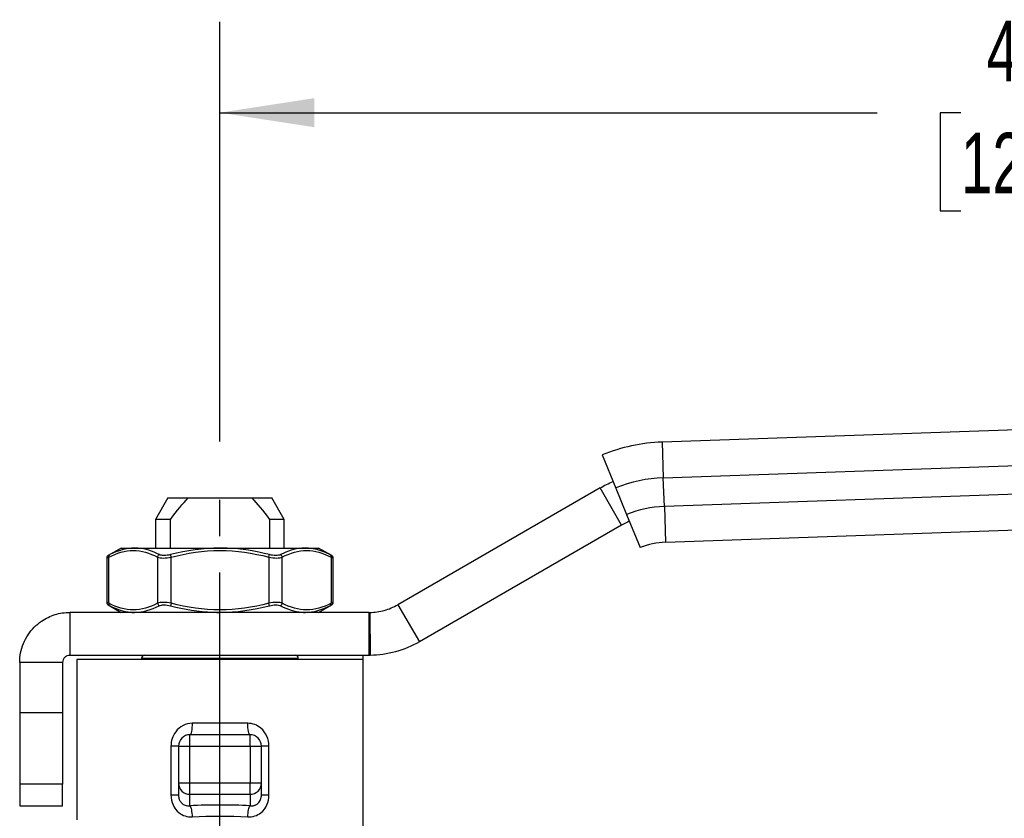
# Model space of a CAD drawing. Header units: inches. Extents: x 0.5 to 21.5, y 0.5 to 16.5.
# Tile 4 of 11: x 5.4 to 8.1, y 6.6 to 8.8. Entities that reach past the tile are written whole.
import ezdxf

# ---------------------------------------------------------------- set-up
doc = ezdxf.new("R2010")
doc.units = ezdxf.units.IN
doc.header["$LTSCALE"] = 2
doc.header["$MEASUREMENT"] = 0
doc.linetypes.add('SLD-Center', pattern=[0.75, 0.6, -0.05, 0.05, -0.05])
doc.linetypes.add('SLD-Solid', pattern=[0])
doc.layers.add('CENTER', color=40, linetype='SLD-Center')
doc.layers.add('DIMENSIONS', color=140, linetype='SLD-Solid', lineweight=25)
doc.styles.add('SLDTEXTSTYLE0', font='TXT', dxfattribs={"width": 0.7})
doc.dimstyles.new('SLDDIMSTYLE1', dxfattribs={"dimtxt": 0.169922, "dimasz": 0.26, "dimexe": 0, "dimexo": 0.0625, "dimgap": 0.04248, "dimtad": 0, "dimtih": 1, "dimtoh": 1, "dimrnd": 1e-09, "dimzin": 12, "dimdsep": 46, "dimtxsty": 'SLDTEXTSTYLE0', "dimsah": 1, "dimcen": 0.09, "dimadec": 0, "dimazin": 3, "dimtfac": 1, "dimtofl": 0, "dimtmove": 0, "dimatfit": 3, "dimfxl": 0, "dimfrac": 2, "dimtolj": 1, "dimtzin": 12, "dimarcsym": 0})

# ---------------------------------------------------------------- blocks, each defined once
blk = doc.blocks.new('_D_1')
at = {"layer": 'DIMENSIONS'}
for p, q in [((5.9708, 7.6738), (5.9708, 8.8287)), ((10.6956, 7.7176), (10.6956, 8.8287)), ((5.9708, 8.5787), (7.7798, 8.5787)), ((8.01, 8.5787), (7.953, 8.5787)), ((7.953, 8.5787), (7.953, 8.3086)), ((8.6563, 8.5787), (8.7134, 8.5787)), ((8.7134, 8.5787), (8.7134, 8.3086)), ((10.6956, 8.5787), (8.8866, 8.5787)), ((7.953, 8.3086), (8.01, 8.3086)), ((8.7134, 8.3086), (8.6563, 8.3086))]:
    blk.add_line(p, q, dxfattribs=at)
for points in [[(5.9708, 8.5787), (6.2308, 8.5387), (6.2308, 8.6187)], [(10.6956, 8.5787), (10.4356, 8.6187), (10.4356, 8.5387)]]:
    blk.add_solid(points, dxfattribs=at)
at = {"layer": 'DIMENSIONS', "char_height": 0.16667, "attachment_point": 1, "style": 'SLDTEXTSTYLE0'}
for s, insert in [('4.72', (8.0807, 8.8316)), ('120.0', (8.01, 8.5235))]:
    blk.add_mtext(s, dxfattribs=dict(at, insert=insert))

msp = doc.modelspace()

# ---------------------------------------------------------------- linework, layer by layer
for p, q in [((9.4972, 7.753), (7.1876, 7.6724)), ((7.1876, 7.6724), (7.191, 7.574)), ((7.191, 7.574), (9.504, 7.6548)), ((7.0231, 7.6372), (7.0602, 7.546)), ((7.1938, 7.4953), (7.191, 7.574)), ((9.5068, 7.5761), (7.1938, 7.4953)), ((7.017, 7.5461), (6.4604, 7.2248)), ((7.076, 7.4439), (7.017, 7.5461)), ((7.0602, 7.546), (7.0899, 7.4731)), ((5.8277, 7.5187), (5.7936, 7.4596)), ((5.8277, 7.5187), (5.8833, 7.5187)), ((5.8833, 7.5187), (6.0583, 7.5187)), ((6.0583, 7.5187), (6.1139, 7.5187)), ((6.1479, 7.4596), (6.1139, 7.5187)), ((7.1938, 7.4953), (7.1972, 7.397)), ((5.7936, 7.4596), (5.7936, 7.3809)), ((5.8345, 7.4596), (5.7936, 7.4596)), ((5.8345, 7.3809), (5.8345, 7.4596)), ((6.1071, 7.4596), (6.1071, 7.3809)), ((6.1479, 7.4596), (6.1071, 7.4596)), ((6.1479, 7.3809), (6.1479, 7.4596)), ((7.0899, 7.4731), (7.1271, 7.382)), ((7.1972, 7.397), (9.5068, 7.4776)), ((7.076, 7.4439), (6.5195, 7.1225)), ((5.6991, 7.3809), (5.6631, 7.3601)), ((5.6991, 7.3809), (5.7355, 7.3809)), ((5.7355, 7.3809), (5.9708, 7.3809)), ((5.9708, 7.3809), (6.206, 7.3809)), ((6.206, 7.3809), (6.2424, 7.3809)), ((6.2785, 7.3601), (6.2424, 7.3809)), ((5.6593, 7.3533), (5.6593, 7.2313)), ((5.6651, 7.2289), (5.6651, 7.3558)), ((5.7992, 7.3558), (5.7992, 7.2289)), ((5.8367, 7.2289), (5.8367, 7.3558)), ((6.1049, 7.3558), (6.1049, 7.2289)), ((6.1424, 7.2289), (6.1424, 7.3558)), ((6.2765, 7.3558), (6.2765, 7.2289)), ((6.2823, 7.2313), (6.2823, 7.3533)), ((5.6631, 7.2245), (5.6991, 7.2037)), ((6.2424, 7.2037), (6.2785, 7.2245)), ((6.4604, 7.2248), (6.5195, 7.1225)), ((5.5574, 7.2037), (5.5574, 7.0856)), ((6.3817, 7.2037), (5.5574, 7.2037)), ((6.3817, 7.0856), (6.3817, 7.2037)), ((6.383, 7.2037), (6.3841, 7.0856)), ((6.3817, 7.0856), (5.5574, 7.0856)), ((5.5771, 7.0738), (5.5771, 6.6328)), ((6.3645, 7.0738), (5.5771, 7.0738)), ((5.7552, 7.0778), (5.7552, 7.0738)), ((5.7552, 7.0778), (6.1863, 7.0778)), ((6.1863, 7.0738), (6.1863, 7.0778)), ((6.3645, 7.0738), (6.3645, 7.0856)), ((6.3645, 6.5934), (6.3645, 7.0738)), ((5.5377, 7.0659), (5.4196, 7.0659)), ((5.4196, 7.0659), (5.4196, 6.9277)), ((5.5377, 7.0659), (5.5377, 6.9277)), ((5.4196, 6.9277), (5.4196, 6.7309)), ((5.5377, 6.9277), (5.4196, 6.9277)), ((5.5377, 6.9277), (5.5377, 6.7309)), ((6.0473, 6.8986), (5.8942, 6.8986)), ((5.8881, 6.8356), (5.8881, 6.8671)), ((6.0535, 6.8671), (5.8881, 6.8671)), ((6.0535, 6.8356), (6.0535, 6.8671)), ((5.8359, 6.8356), (5.8359, 6.7016)), ((5.8566, 6.8356), (5.8566, 6.7338)), ((5.8566, 6.8356), (5.8881, 6.8356)), ((5.8881, 6.7338), (5.8881, 6.8356)), ((5.8881, 6.8356), (6.0535, 6.8356)), ((6.0535, 6.8356), (6.085, 6.8356)), ((6.0535, 6.8356), (6.0535, 6.7338)), ((6.085, 6.7338), (6.085, 6.8356)), ((6.1057, 6.7016), (6.1057, 6.8356)), ((5.5377, 6.7309), (5.4196, 6.7309)), ((5.4196, 6.7309), (5.4196, 6.6718)), ((5.5377, 6.6718), (5.5377, 6.7309)), ((5.8881, 6.7338), (5.8566, 6.7338)), ((5.8566, 6.7338), (5.8566, 6.7016)), ((5.8881, 6.7034), (5.8881, 6.7338)), ((6.0535, 6.7338), (5.8881, 6.7338)), ((6.0535, 6.7034), (6.0535, 6.7338)), ((6.085, 6.7338), (6.0535, 6.7338)), ((6.085, 6.7016), (6.085, 6.7338)), ((5.8881, 6.7034), (6.0535, 6.7034)), ((5.8881, 6.6715), (5.8881, 6.7034)), ((6.0535, 6.7034), (6.0535, 6.6715)), ((5.4196, 6.6718), (5.5377, 6.6718))]:
    msp.add_line(p, q)
for centre, radius, start, end in [((7.2043, 7.1924), 0.4803, 92, 112.1713), ((7.2043, 7.1924), 0.3819, 92, 112.1713), ((7.2043, 7.1924), 0.3031, 92, 112.1713), ((7.2043, 7.1924), 0.2047, 92, 112.1713), ((5.7631, 7.0778), 0.00787, 90, 180), ((6.1785, 7.0778), 0.00787, 0, 90), ((5.8881, 6.8356), 0.0315, 90, 180), ((6.0535, 6.8356), 0.0315, 0, 90), ((5.8876, 6.7344), 0.031, 181.0102, 270.9758), ((6.054, 6.7344), 0.031, 269.0242, 358.9898)]:
    msp.add_arc(centre, radius, start, end)
msp.add_ellipse((5.9708, 6.5598), major_axis=(0.4252, 0), ratio=0.267949, start_param=1.375105, end_param=1.766487)
for points in [[(7.017, 7.5461), (7.0286, 7.5528), (7.0405, 7.5589), (7.0528, 7.5642)], [(5.8345, 7.4596), (5.8527, 7.4839), (5.8686, 7.5031), (5.8833, 7.5187)], [(6.0583, 7.5187), (6.073, 7.5031), (6.0889, 7.4839), (6.1071, 7.4596)], [(7.0974, 7.4548), (7.0901, 7.4515), (7.083, 7.4479), (7.076, 7.4439)], [(5.7355, 7.3809), (5.7126, 7.3807), (5.6899, 7.3739), (5.6679, 7.3626)], [(5.9708, 7.3809), (5.925, 7.3807), (5.8791, 7.3739), (5.8349, 7.3626)], [(6.2736, 7.3626), (6.2517, 7.3739), (6.2289, 7.3807), (6.206, 7.3809)], [(5.7992, 7.3558), (5.8029, 7.3542), (5.814, 7.3525), (5.8293, 7.3542), (5.8367, 7.3558)], [(5.8349, 7.3626), (5.8288, 7.361), (5.8162, 7.3593), (5.8069, 7.361), (5.8038, 7.3626)], [(6.1049, 7.3558), (6.1123, 7.3542), (6.1277, 7.3525), (6.1387, 7.3542), (6.1424, 7.3558)], [(6.1377, 7.3626), (6.1347, 7.361), (6.1255, 7.3593), (6.1127, 7.361), (6.1067, 7.3626)], [(5.7355, 7.2038), (5.7584, 7.2039), (5.7815, 7.2107), (5.8038, 7.222)], [(5.8367, 7.2289), (5.8293, 7.2304), (5.8139, 7.2322), (5.8029, 7.2304), (5.7992, 7.2289)], [(5.8038, 7.222), (5.8069, 7.2236), (5.8161, 7.2254), (5.8288, 7.2236), (5.8349, 7.222)], [(5.9708, 7.2038), (6.0166, 7.2039), (6.0624, 7.2107), (6.1067, 7.222)], [(6.1424, 7.2289), (6.1387, 7.2304), (6.1277, 7.2322), (6.1123, 7.2304), (6.1049, 7.2289)], [(6.1067, 7.222), (6.1127, 7.2236), (6.1255, 7.2254), (6.1347, 7.2236), (6.1377, 7.222)], [(6.206, 7.2038), (6.2289, 7.2039), (6.2517, 7.2107), (6.2736, 7.222)], [(5.8881, 6.6715), (5.8895, 6.6698), (5.8923, 6.6617), (5.8939, 6.648), (5.8942, 6.6411)], [(6.0473, 6.6411), (6.0477, 6.648), (6.0493, 6.6617), (6.0521, 6.6698), (6.0535, 6.6715)], [(5.8942, 6.6411), (5.9446, 6.644), (5.997, 6.644), (6.0473, 6.6411)]]:
    msp.add_open_spline(points, degree=3)
for points, knots in [([(5.6651, 7.3558), (5.6869, 7.3671), (5.7095, 7.3739), (5.7547, 7.3742), (5.7773, 7.3671), (5.7992, 7.3558)], [0, 0, 0, 0, 0.5, 0.5, 1, 1, 1, 1]), ([(5.8038, 7.3626), (5.7847, 7.3723), (5.7617, 7.3801), (5.7388, 7.3809), (5.7355, 7.3809)], [0, 0, 0, 0, 0.2952697, 0.3445528, 0.3445528, 0.3445528, 0.3445528]), ([(5.8367, 7.3558), (5.8804, 7.3671), (5.9256, 7.3739), (6.016, 7.3742), (6.0611, 7.3671), (6.1049, 7.3558)], [0, 0, 0, 0, 0.5, 0.5, 1, 1, 1, 1]), ([(6.1067, 7.3626), (6.0687, 7.3723), (6.0232, 7.3801), (5.9773, 7.3809), (5.9708, 7.3809)], [0, 0, 0, 0, 0.2952665, 0.3445919, 0.3445919, 0.3445919, 0.3445919]), ([(6.206, 7.3809), (6.2028, 7.3809), (6.1798, 7.3801), (6.1569, 7.3723), (6.1377, 7.3626)], [0.3444099, 0.3444099, 0.3444099, 0.3444099, 0.3936929, 0.6889626, 0.6889626, 0.6889626, 0.6889626]), ([(6.1424, 7.3558), (6.1643, 7.3671), (6.1869, 7.3742), (6.232, 7.3739), (6.2546, 7.3671), (6.2765, 7.3558)], [0, 0, 0, 0, 0.5, 0.5, 1, 1, 1, 1]), ([(5.6593, 7.3533), (5.6593, 7.3533), (5.6588, 7.3531), (5.6604, 7.3538), (5.6635, 7.3551), (5.6651, 7.3558)], [0, 0, 0, 0, 0.001662, 0.493949, 1, 1, 1, 1]), ([(5.6632, 7.3602), (5.6626, 7.3598), (5.6615, 7.359), (5.6603, 7.3573), (5.6594, 7.3554), (5.6593, 7.354), (5.6593, 7.3533)], [0, 0, 0, 0, 0.2499826, 0.4999467, 0.7498629, 1, 1, 1, 1]), ([(5.6679, 7.3626), (5.6667, 7.3619), (5.6641, 7.3606), (5.6628, 7.3599), (5.6632, 7.3602), (5.6632, 7.3602)], [0, 0, 0, 0, 0.498697, 0.998408, 1, 1, 1, 1]), ([(5.6651, 7.3558), (5.6649, 7.357), (5.6651, 7.3598), (5.6668, 7.3619), (5.6679, 7.3626)], [0, 0, 0, 0, 0.428571, 1, 1, 1, 1]), ([(5.7992, 7.3558), (5.7993, 7.357), (5.8003, 7.3598), (5.8024, 7.3619), (5.8038, 7.3626)], [0, 0, 0, 0, 0.428571, 1, 1, 1, 1]), ([(5.8367, 7.3558), (5.8364, 7.357), (5.8356, 7.3598), (5.8351, 7.3619), (5.8349, 7.3626)], [0, 0, 0, 0, 0.428571, 1, 1, 1, 1]), ([(6.1049, 7.3558), (6.1052, 7.357), (6.1059, 7.3598), (6.1065, 7.3619), (6.1067, 7.3626)], [0, 0, 0, 0, 0.428571, 1, 1, 1, 1]), ([(6.1424, 7.3558), (6.1422, 7.357), (6.1413, 7.3598), (6.1391, 7.3619), (6.1377, 7.3626)], [0, 0, 0, 0, 0.428571, 1, 1, 1, 1]), ([(6.2736, 7.3626), (6.2748, 7.3619), (6.2764, 7.3598), (6.2767, 7.357), (6.2765, 7.3558)], [0, 0, 0, 0, 0.571429, 1, 1, 1, 1]), ([(6.2784, 7.3602), (6.2784, 7.3602), (6.2788, 7.3599), (6.2774, 7.3606), (6.2749, 7.3619), (6.2736, 7.3626)], [0, 0, 0, 0, 0.001687, 0.5013, 1, 1, 1, 1]), ([(6.2765, 7.3558), (6.2781, 7.3551), (6.2812, 7.3538), (6.2828, 7.3531), (6.2823, 7.3533), (6.2823, 7.3533)], [0, 0, 0, 0, 0.506182, 0.998578, 1, 1, 1, 1]), ([(6.2823, 7.3533), (6.2822, 7.354), (6.2821, 7.3554), (6.2813, 7.3573), (6.2801, 7.359), (6.2789, 7.3598), (6.2784, 7.3602)], [0, 0, 0, 0, 0.250137, 0.500053, 0.750017, 1, 1, 1, 1]), ([(5.6593, 7.2313), (5.6593, 7.2306), (5.6594, 7.2292), (5.6603, 7.2273), (5.6615, 7.2257), (5.6626, 7.2249), (5.6632, 7.2245)], [0, 0, 0, 0, 0.250137, 0.500053, 0.750017, 1, 1, 1, 1]), ([(5.6651, 7.2289), (5.6634, 7.2296), (5.66, 7.231), (5.6595, 7.2312), (5.6593, 7.2313)], [0, 0, 0, 0, 0.506912, 1, 1, 1, 1]), ([(5.6632, 7.2245), (5.6634, 7.2244), (5.6639, 7.2241), (5.6666, 7.2227), (5.6679, 7.222)], [0, 0, 0, 0, 0.499664, 1, 1, 1, 1]), ([(5.6651, 7.2289), (5.6649, 7.2277), (5.6651, 7.2248), (5.6668, 7.2228), (5.6679, 7.222)], [0, 0, 0, 0, 0.428571, 1, 1, 1, 1]), ([(5.7992, 7.2289), (5.7773, 7.2175), (5.7547, 7.2107), (5.7095, 7.2104), (5.6869, 7.2175), (5.6651, 7.2289)], [0, 0, 0, 0, 0.5, 0.5, 1, 1, 1, 1]), ([(5.6679, 7.222), (5.6867, 7.2123), (5.7093, 7.2045), (5.7322, 7.2037), (5.7355, 7.2038)], [0, 0, 0, 0, 0.2952694, 0.3445527, 0.3445527, 0.3445527, 0.3445527]), ([(5.7992, 7.2289), (5.7993, 7.2277), (5.8003, 7.2248), (5.8024, 7.2228), (5.8038, 7.222)], [0, 0, 0, 0, 0.428571, 1, 1, 1, 1]), ([(5.8367, 7.2289), (5.8364, 7.2277), (5.8356, 7.2248), (5.8351, 7.2228), (5.8349, 7.222)], [0, 0, 0, 0, 0.428571, 1, 1, 1, 1]), ([(5.8349, 7.222), (5.8728, 7.2123), (5.9184, 7.2046), (5.9642, 7.2037), (5.9708, 7.2038)], [0, 0, 0, 0, 0.2952665, 0.3443822, 0.3443822, 0.3443822, 0.3443822]), ([(6.1049, 7.2289), (6.0611, 7.2175), (6.016, 7.2107), (5.9256, 7.2104), (5.8804, 7.2175), (5.8367, 7.2289)], [0, 0, 0, 0, 0.5, 0.5, 1, 1, 1, 1]), ([(6.1067, 7.222), (6.1065, 7.2228), (6.1059, 7.2248), (6.1052, 7.2277), (6.1049, 7.2289)], [0, 0, 0, 0, 0.571429, 1, 1, 1, 1]), ([(6.1377, 7.222), (6.1391, 7.2228), (6.1413, 7.2248), (6.1422, 7.2277), (6.1424, 7.2289)], [0, 0, 0, 0, 0.571429, 1, 1, 1, 1]), ([(6.1377, 7.222), (6.1569, 7.2123), (6.1798, 7.2046), (6.2028, 7.2037), (6.206, 7.2038)], [0, 0, 0, 0, 0.2952694, 0.3444157, 0.3444157, 0.3444157, 0.3444157]), ([(6.2765, 7.2289), (6.2546, 7.2175), (6.232, 7.2107), (6.1869, 7.2104), (6.1643, 7.2175), (6.1424, 7.2289)], [0, 0, 0, 0, 0.5, 0.5, 1, 1, 1, 1]), ([(6.2736, 7.222), (6.2748, 7.2228), (6.2764, 7.2248), (6.2767, 7.2277), (6.2765, 7.2289)], [0, 0, 0, 0, 0.571429, 1, 1, 1, 1]), ([(6.2736, 7.222), (6.275, 7.2227), (6.2777, 7.2241), (6.2781, 7.2244), (6.2784, 7.2245)], [0, 0, 0, 0, 0.5003204, 1, 1, 1, 1]), ([(6.2823, 7.2313), (6.282, 7.2312), (6.2815, 7.231), (6.2782, 7.2296), (6.2765, 7.2289)], [0, 0, 0, 0, 0.493198, 1, 1, 1, 1]), ([(6.2784, 7.2245), (6.2789, 7.2249), (6.2801, 7.2257), (6.2813, 7.2273), (6.2821, 7.2292), (6.2822, 7.2306), (6.2823, 7.2313)], [0, 0, 0, 0, 0.249983, 0.499947, 0.749863, 1, 1, 1, 1]), ([(6.383, 7.2037), (6.3966, 7.2039), (6.41, 7.2057), (6.4362, 7.2128), (6.4487, 7.2181), (6.4604, 7.2248)], [0, 0, 0, 0, 0.1032592, 0.1032592, 0.2065183, 0.2065183, 0.2065183, 0.2065183]), ([(5.4196, 7.0659), (5.4196, 7.0749), (5.4205, 7.0838), (5.4257, 7.1102), (5.4326, 7.127), (5.4524, 7.1569), (5.4651, 7.1698), (5.4913, 7.1876), (5.5038, 7.1936), (5.53, 7.2017), (5.5437, 7.2037), (5.5574, 7.2037)], [0, 0, 0, 0, 0.0682739, 0.0682739, 0.2050778, 0.2050778, 0.3418748, 0.3418748, 0.4465485, 0.4465485, 0.5512219, 0.5512219, 0.5512219, 0.5512219]), ([(6.3817, 7.2037), (6.3819, 7.2037), (6.3821, 7.2037), (6.3826, 7.2037), (6.3828, 7.2037), (6.383, 7.2037)], [0, 0, 0, 0, 0.001714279, 0.001714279, 0.003428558, 0.003428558, 0.003428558, 0.003428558]), ([(6.5195, 7.1225), (6.499, 7.1107), (6.477, 7.1016), (6.4313, 7.0891), (6.4077, 7.0858), (6.3841, 7.0856)], [0, 0, 0, 0, 0.1805755, 0.1805755, 0.361151, 0.361151, 0.361151, 0.361151]), ([(5.5574, 7.0856), (5.5548, 7.0856), (5.5522, 7.0851), (5.5474, 7.0831), (5.5453, 7.0817), (5.5416, 7.078), (5.5402, 7.0758), (5.5382, 7.071), (5.5377, 7.0685), (5.5377, 7.0659)], [0, 0, 0, 0, 0.02004209, 0.02004209, 0.04007403, 0.04007403, 0.06010595, 0.06010595, 0.07978962, 0.07978962, 0.07978962, 0.07978962]), ([(6.3841, 7.0856), (6.3837, 7.0856), (6.3833, 7.0856), (6.3825, 7.0856), (6.3821, 7.0856), (6.3817, 7.0856)], [0, 0, 0, 0, 0.002996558, 0.002996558, 0.005993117, 0.005993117, 0.005993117, 0.005993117]), ([(5.8942, 6.8986), (5.8769, 6.8986), (5.8472, 6.8834), (5.8359, 6.8499), (5.8359, 6.8356)], [0, 0, 0, 0, 0.1455002, 0.2546253, 0.2546253, 0.2546253, 0.2546253]), ([(5.8942, 6.8986), (5.8942, 6.8904), (5.8936, 6.8822), (5.8913, 6.8705), (5.8897, 6.8671), (5.8881, 6.8671)], [0, 0, 0, 0, 0.5, 0.5, 1, 1, 1, 1]), ([(6.0535, 6.8671), (6.0519, 6.8671), (6.0503, 6.8705), (6.048, 6.8822), (6.0473, 6.8904), (6.0473, 6.8986)], [0, 0, 0, 0, 0.5, 0.5, 1, 1, 1, 1]), ([(6.1057, 6.8356), (6.1057, 6.8452), (6.1015, 6.8642), (6.0819, 6.8905), (6.0603, 6.8986), (6.0473, 6.8986)], [0, 0, 0, 0, 0.0727269, 0.1454538, 0.2545442, 0.2545442, 0.2545442, 0.2545442]), ([(5.8566, 6.8356), (5.8566, 6.8356), (5.8546, 6.8356), (5.8472, 6.8356), (5.8419, 6.8356), (5.8359, 6.8356)], [0, 0, 0, 0, 0.5, 0.5, 1, 1, 1, 1]), ([(6.1057, 6.8356), (6.0996, 6.8356), (6.0943, 6.8356), (6.087, 6.8356), (6.085, 6.8356), (6.085, 6.8356)], [0, 0, 0, 0, 0.5, 0.5, 1, 1, 1, 1]), ([(5.8359, 6.7016), (5.8359, 6.6921), (5.8397, 6.6731), (5.8595, 6.6471), (5.8813, 6.6404), (5.8942, 6.6411)], [0, 0, 0, 0, 0.0721627, 0.1443254, 0.2525694, 0.2525694, 0.2525694, 0.2525694]), ([(5.8359, 6.7016), (5.8419, 6.7016), (5.8472, 6.7016), (5.8546, 6.7016), (5.8566, 6.7016), (5.8566, 6.7016)], [0, 0, 0, 0, 0.5, 0.5, 1, 1, 1, 1]), ([(5.8566, 6.7016), (5.8566, 6.7005), (5.8567, 6.6983), (5.8571, 6.6951), (5.8579, 6.6919), (5.8589, 6.6889), (5.8602, 6.686), (5.8618, 6.6834), (5.8637, 6.6809), (5.8651, 6.6794), (5.8671, 6.6775), (5.87, 6.6753), (5.8752, 6.6728), (5.8813, 6.6712), (5.8858, 6.6714), (5.8881, 6.6715)], [0, 0, 0, 0, 0.065556, 0.129586, 0.192381, 0.254252, 0.315521, 0.376521, 0.437591, 0.499067, 0.499659, 0.604285, 0.722045, 0.853756, 1, 1, 1, 1]), ([(6.0473, 6.6411), (6.0602, 6.6404), (6.082, 6.6471), (6.1018, 6.673), (6.1057, 6.6921), (6.1057, 6.7016)], [0, 0, 0, 0, 0.1082701, 0.1804501, 0.2526302, 0.2526302, 0.2526302, 0.2526302]), ([(6.0535, 6.6715), (6.0547, 6.6714), (6.057, 6.6713), (6.0604, 6.6715), (6.0636, 6.6721), (6.0665, 6.673), (6.0692, 6.6741), (6.0716, 6.6755), (6.0738, 6.677), (6.0751, 6.6781), (6.0772, 6.6801), (6.0799, 6.6832), (6.0828, 6.6889), (6.0846, 6.6951), (6.0848, 6.6994), (6.085, 6.7016)], [0, 0, 0, 0, 0.074982, 0.146272, 0.213927, 0.278013, 0.33861, 0.395812, 0.449728, 0.500493, 0.50111, 0.623623, 0.745837, 0.870448, 1, 1, 1, 1]), ([(6.085, 6.7016), (6.085, 6.7016), (6.087, 6.7016), (6.0943, 6.7016), (6.0996, 6.7016), (6.1057, 6.7016)], [0, 0, 0, 0, 0.5, 0.5, 1, 1, 1, 1])]:
    msp.add_open_spline(points, degree=3, knots=knots)
at = {"layer": 'CENTER'}
msp.add_line((5.9708, 6.1131), (5.9708, 7.5738), dxfattribs=at)

# ---------------------------------------------------------------- dimensions: what is measured, and where the dimension line sits
at = {"layer": 'DIMENSIONS'}
dim = msp.add_linear_dim(base=(10.6956, 8.5787), p1=(5.9708, 7.5738), p2=(10.6956, 7.6176), dimstyle='SLDDIMSTYLE1', dxfattribs=at)
dim.commit()
dim.dimension.update_dxf_attribs({"geometry": '_D_1', "text_midpoint": (8.3332, 8.5787), "dimtype": 160})

doc.saveas('drawing.dxf')
